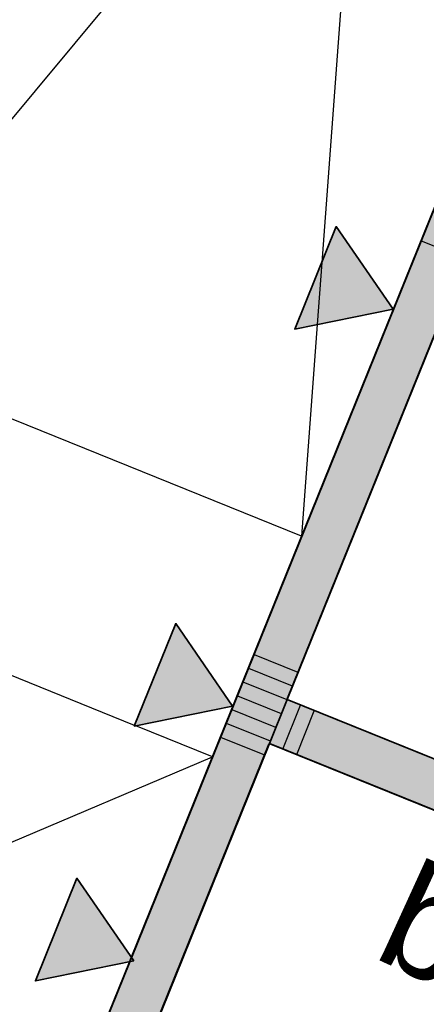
# Model space of a CAD drawing. Header units: millimetres. Extents: x -526411 to -400573, y 47353 to 130199.
# Tile 65 of 256: x -492185 to -491331, y 73623 to 75692. Entities that reach past the tile are written whole.
import ezdxf

# ---------------------------------------------------------------- set-up
doc = ezdxf.new("R2010")
doc.units = ezdxf.units.MM
for name, color, linetype, lineweight in [('01_ALGEMEEN', 7, 'Continuous', 18), ('65_BRANDWEERSYMBOLEN', 7, 'Continuous', 18), ('m-pg-03_AI_dwg', 8, 'Continuous', 18)]:
    doc.layers.add(name, color=color, linetype=linetype, lineweight=lineweight)
doc.styles.add('Arial', font='arial.ttf', dxfattribs={"height": 10.131986})

# ---------------------------------------------------------------- blocks, each defined once
blk = doc.blocks.new('m-pg-03_AI_dwg_block 44-639012-3e Verdieping - Percelen telling LI')
at = {"layer": '01_ALGEMEEN', "color": 253, "lineweight": 25}
blk.add_line((-1182.77, -557.187), (-1163.377, -509.206), dxfattribs=at)
blk = doc.blocks.new('m-pg-03_AI_dwg_block 49-639017-3e Verdieping - Percelen telling LI')
at = {"layer": '01_ALGEMEEN', "color": 253, "lineweight": 25}
for p, q in [((-1176.406, -529.415), (-1123.847, -399.336)), ((-1186.961, -555.538), (-1176.577, -529.839)), ((-1176.577, -529.839), (-1176.406, -529.415))]:
    blk.add_line(p, q, dxfattribs=at)
blk = doc.blocks.new('m-pg-03_AI_dwg_block 124-639092-3e Verdieping - Percelen telling LI')
at = {"layer": '01_ALGEMEEN', "color": 253, "lineweight": 25}
blk.add_line((-1205.402, -471.335), (-1118.321, -366.71), dxfattribs=at)
blk = doc.blocks.new('m-pg-03_AI_dwg_block 128-639096-3e Verdieping - Percelen telling LI')
at = {"layer": '01_ALGEMEEN', "color": 253, "lineweight": 25}
blk.add_line((-1121.622, -526.077), (-1163.354, -509.215), dxfattribs=at)
blk = doc.blocks.new('m-pg-03_AI_dwg_block 129-639097-3e Verdieping - Percelen telling LI')
at = {"layer": '01_ALGEMEEN', "color": 253, "lineweight": 25}
for p, q in [((-1120.128, -521.821), (-1161.666, -505.036)), ((-1119.91, -521.909), (-1120.128, -521.821)), ((-1115.757, -523.587), (-1119.91, -521.909))]:
    blk.add_line(p, q, dxfattribs=at)
blk = doc.blocks.new('m-pg-03_AI_dwg_block 131-639099-3e Verdieping - Percelen telling LI')
at = {"layer": '01_ALGEMEEN', "color": 253, "lineweight": 25}
for p, q in [((-1148.539, -330.611), (-1158.388, -463.674)), ((-1158.388, -463.674), (-1158.822, -469.535)), ((-1158.822, -469.535), (-1160.304, -489.557))]:
    blk.add_line(p, q, dxfattribs=at)
blk = doc.blocks.new('m-pg-03_AI_dwg_block 137-639105-3e Verdieping - Percelen telling LI')
at = {"layer": '01_ALGEMEEN', "color": 253, "lineweight": 25}
blk.add_line((-1160.304, -489.557), (-1205.402, -471.335), dxfattribs=at)
blk = doc.blocks.new('m-pg-03_AI_dwg_block 138-639106-3e Verdieping - Percelen telling LI')
at = {"layer": '01_ALGEMEEN', "color": 253, "lineweight": 25}
for p, q in [((-1176.093, -507.468), (-1213.834, -492.218)), ((-1168.736, -510.44), (-1175.99, -507.509))]:
    blk.add_line(p, q, dxfattribs=at)
blk = doc.blocks.new('m-pg-03_AI_dwg_block 139-639107-3e Verdieping - Percelen telling LI')
at = {"layer": '01_ALGEMEEN', "color": 253, "lineweight": 25}
for p, q in [((-1222.027, -533.06), (-1168.736, -510.44)), ((-1225.943, -534.722), (-1222.027, -533.06)), ((-1232.061, -537.319), (-1225.943, -534.722))]:
    blk.add_line(p, q, dxfattribs=at)
blk = doc.blocks.new('m-pg-03_AI_dwg_block 148-639116-3e Verdieping - Percelen telling LI')
at = {"layer": '01_ALGEMEEN', "color": 253, "lineweight": 25}
blk.add_line((-1161.689, -505.027), (-1142.213, -456.792), dxfattribs=at)
blk = doc.blocks.new('m-pg-03_AI_dwg_block 149-639117-3e Verdieping - Percelen telling LI')
at = {"layer": '01_ALGEMEEN', "color": 9, "lineweight": 9}
blk.add_line((-1163.354, -509.215), (-1148.765, -515.111), dxfattribs=at)
blk = doc.blocks.new('m-pg-03_AI_dwg_block 949-639917-3e Verdieping - Percelen telling LI')
at = {"layer": '01_ALGEMEEN', "color": 253, "lineweight": 25}
blk.add_line((-1148.971, -461.596), (-1144.824, -463.268), dxfattribs=at)
blk = doc.blocks.new('m-pg-03_AI_dwg_block 950-639918-3e Verdieping - Percelen telling LI')
at = {"layer": '01_ALGEMEEN', "color": 253, "lineweight": 25}
blk.add_line((-1167.952, -508.574), (-1163.805, -510.242), dxfattribs=at)
blk = doc.blocks.new('m-pg-03_AI_dwg_block 953-639921-3e Verdieping - Percelen telling LI')
at = {"layer": '01_ALGEMEEN', "color": 253, "lineweight": 25}
blk.add_line((-1167.424, -507.268), (-1163.276, -508.936), dxfattribs=at)
blk = doc.blocks.new('m-pg-03_AI_dwg_block 956-639924-3e Verdieping - Percelen telling LI')
at = {"layer": '01_ALGEMEEN', "color": 253, "lineweight": 25}
blk.add_line((-1166.895, -505.957), (-1162.747, -507.639), dxfattribs=at)
blk = doc.blocks.new('m-pg-03_AI_dwg_block 959-639927-3e Verdieping - Percelen telling LI')
at = {"layer": '01_ALGEMEEN', "color": 253, "lineweight": 25}
blk.add_line((-1166.368, -504.655), (-1162.218, -506.333), dxfattribs=at)
blk = doc.blocks.new('m-pg-03_AI_dwg_block 962-639930-3e Verdieping - Percelen telling LI')
at = {"layer": '01_ALGEMEEN', "color": 253, "lineweight": 25}
blk.add_line((-1165.842, -503.352), (-1161.689, -505.027), dxfattribs=at)
blk = doc.blocks.new('m-pg-03_AI_dwg_block 966-639934-3e Verdieping - Percelen telling LI')
at = {"layer": '01_ALGEMEEN', "color": 253, "lineweight": 25}
blk.add_line((-1165.314, -502.046), (-1161.171, -503.721), dxfattribs=at)
blk = doc.blocks.new('m-pg-03_AI_dwg_block 970-639938-3e Verdieping - Percelen telling LI')
at = {"layer": '01_ALGEMEEN', "color": 253, "lineweight": 25}
blk.add_line((-1164.786, -500.739), (-1160.642, -502.415), dxfattribs=at)
blk = doc.blocks.new('m-pg-03_AI_dwg_block 988-639956-3e Verdieping - Percelen telling LI')
at = {"layer": '01_ALGEMEEN', "color": 253, "lineweight": 25}
blk.add_line((-1162.069, -509.701), (-1160.382, -505.554), dxfattribs=at)
blk = doc.blocks.new('m-pg-03_AI_dwg_block 990-639958-3e Verdieping - Percelen telling LI')
at = {"layer": '01_ALGEMEEN', "color": 253, "lineweight": 25}
blk.add_line((-1160.754, -510.233), (-1159.088, -506.085), dxfattribs=at)
blk = doc.blocks.new('m-pg-03_AI_dwg_block 1415-640383-3e Verdieping - Percelen telling LI')
at = {"layer": '01_ALGEMEEN', "color": 53, "lineweight": 35}
for p, q in [((-1121.001, -404.387), (-1161.656, -505.011)), ((-1161.656, -505.011), (-1163.343, -509.186)), ((-1163.343, -509.186), (-1182.74, -557.198)), ((-1176.54, -529.832), (-1176.384, -529.446))]:
    blk.add_line(p, q, dxfattribs=at)
at = {"layer": '01_ALGEMEEN', "color": 53, "lineweight": 35, "flags": 128}
for points in [[(-1176.384, -529.446), (-1103.417, -348.843), (-1099.242, -350.529), (-1119.314, -400.211)], [(-1182.74, -557.198), (-1186.916, -555.512), (-1176.54, -529.832)]]:
    blk.add_lwpolyline(points, dxfattribs=at)
blk = doc.blocks.new('m-pg-03_AI_dwg_block 1416-640384-3e Verdieping - Percelen telling LI')
at = {"layer": '01_ALGEMEEN'}
blk.add_hatch(color=10, dxfattribs=at).paths.add_polyline_path([(-1182.74, -557.198), (-1099.242, -350.529), (-1103.417, -348.843), (-1186.916, -555.512)], flags=0)
at = {"layer": '01_ALGEMEEN', "color": 133}
for p, q in [((-1121.001, -404.387), (-1161.656, -505.011)), ((-1161.656, -505.011), (-1163.343, -509.186)), ((-1163.343, -509.186), (-1182.74, -557.198)), ((-1176.54, -529.832), (-1176.384, -529.446))]:
    blk.add_line(p, q, dxfattribs=at)
at = {"layer": '01_ALGEMEEN', "color": 133, "flags": 128}
for points in [[(-1176.384, -529.446), (-1103.417, -348.843), (-1099.242, -350.529), (-1119.314, -400.211)], [(-1182.74, -557.198), (-1186.916, -555.512), (-1176.54, -529.832)]]:
    blk.add_lwpolyline(points, dxfattribs=at)
blk = doc.blocks.new('m-pg-03_AI_dwg_block 1417-640385-3e Verdieping - Percelen telling LI')
at = {"layer": '01_ALGEMEEN', "color": 133}
for p, q in [((-1176.384, -529.446), (-1103.417, -348.843)), ((-1186.916, -555.512), (-1176.54, -529.832)), ((-1176.54, -529.832), (-1176.384, -529.446))]:
    blk.add_line(p, q, dxfattribs=at)
blk = doc.blocks.new('m-pg-03_AI_dwg_block 1418-640386-3e Verdieping - Percelen telling LI')
at = {"layer": '01_ALGEMEEN', "color": 133}
for p, q in [((-1121.001, -404.387), (-1161.656, -505.011)), ((-1161.656, -505.011), (-1163.343, -509.186)), ((-1163.343, -509.186), (-1182.74, -557.198))]:
    blk.add_line(p, q, dxfattribs=at)
blk = doc.blocks.new('m-pg-03_AI_dwg_block 1433-640401-3e Verdieping - Percelen telling LI')
at = {"layer": '01_ALGEMEEN', "color": 53, "lineweight": 35, "flags": 128}
blk.add_lwpolyline([(-1163.343, -509.186), (-1161.656, -505.011), (-1120.118, -521.797), (-1121.805, -525.972)], close=True, dxfattribs=at)
blk = doc.blocks.new('m-pg-03_AI_dwg_block 1434-640402-3e Verdieping - Percelen telling LI')
at = {"layer": '01_ALGEMEEN'}
blk.add_hatch(color=10, dxfattribs=at).paths.add_polyline_path([(-1121.805, -525.972), (-1120.118, -521.797), (-1161.656, -505.011), (-1163.343, -509.186), (-1126.397, -524.117)], flags=0)
at = {"layer": '01_ALGEMEEN', "color": 133, "flags": 128}
blk.add_lwpolyline([(-1163.343, -509.186), (-1161.656, -505.011), (-1120.118, -521.797), (-1121.805, -525.972)], close=True, dxfattribs=at)
blk = doc.blocks.new('m-pg-03_AI_dwg_block 1435-640403-3e Verdieping - Percelen telling LI')
at = {"layer": '01_ALGEMEEN', "color": 133}
blk.add_line((-1161.656, -505.011), (-1120.118, -521.797), dxfattribs=at)
blk = doc.blocks.new('m-pg-03_AI_dwg_block 1436-640404-3e Verdieping - Percelen telling LI')
at = {"layer": '01_ALGEMEEN', "color": 133}
blk.add_line((-1121.805, -525.972), (-1163.343, -509.186), dxfattribs=at)
blk = doc.blocks.new('m-pg-03_AI_dwg_block 1437-640405-3e Verdieping - Percelen telling LI')
at = {"layer": '01_ALGEMEEN', "color": 133}
blk.add_line((-1163.343, -509.186), (-1161.656, -505.011), dxfattribs=at)
blk = doc.blocks.new('m-pg-03_AI_dwg_block 2-641149-3e Verdieping - Percelen telling LI')
for name in ['m-pg-03_AI_dwg_block 131-639099-3e Verdieping - Percelen telling LI', 'm-pg-03_AI_dwg_block 124-639092-3e Verdieping - Percelen telling LI', 'm-pg-03_AI_dwg_block 49-639017-3e Verdieping - Percelen telling LI', 'm-pg-03_AI_dwg_block 1415-640383-3e Verdieping - Percelen telling LI', 'm-pg-03_AI_dwg_block 1416-640384-3e Verdieping - Percelen telling LI', 'm-pg-03_AI_dwg_block 1417-640385-3e Verdieping - Percelen telling LI', 'm-pg-03_AI_dwg_block 1418-640386-3e Verdieping - Percelen telling LI', 'm-pg-03_AI_dwg_block 148-639116-3e Verdieping - Percelen telling LI', 'm-pg-03_AI_dwg_block 949-639917-3e Verdieping - Percelen telling LI', 'm-pg-03_AI_dwg_block 137-639105-3e Verdieping - Percelen telling LI', 'm-pg-03_AI_dwg_block 138-639106-3e Verdieping - Percelen telling LI', 'm-pg-03_AI_dwg_block 970-639938-3e Verdieping - Percelen telling LI', 'm-pg-03_AI_dwg_block 966-639934-3e Verdieping - Percelen telling LI', 'm-pg-03_AI_dwg_block 962-639930-3e Verdieping - Percelen telling LI', 'm-pg-03_AI_dwg_block 959-639927-3e Verdieping - Percelen telling LI', 'm-pg-03_AI_dwg_block 1433-640401-3e Verdieping - Percelen telling LI', 'm-pg-03_AI_dwg_block 1434-640402-3e Verdieping - Percelen telling LI', 'm-pg-03_AI_dwg_block 1437-640405-3e Verdieping - Percelen telling LI', 'm-pg-03_AI_dwg_block 1435-640403-3e Verdieping - Percelen telling LI', 'm-pg-03_AI_dwg_block 988-639956-3e Verdieping - Percelen telling LI', 'm-pg-03_AI_dwg_block 129-639097-3e Verdieping - Percelen telling LI', 'm-pg-03_AI_dwg_block 956-639924-3e Verdieping - Percelen telling LI', 'm-pg-03_AI_dwg_block 990-639958-3e Verdieping - Percelen telling LI', 'm-pg-03_AI_dwg_block 953-639921-3e Verdieping - Percelen telling LI', 'm-pg-03_AI_dwg_block 950-639918-3e Verdieping - Percelen telling LI', 'm-pg-03_AI_dwg_block 44-639012-3e Verdieping - Percelen telling LI', 'm-pg-03_AI_dwg_block 128-639096-3e Verdieping - Percelen telling LI', 'm-pg-03_AI_dwg_block 149-639117-3e Verdieping - Percelen telling LI', 'm-pg-03_AI_dwg_block 1436-640404-3e Verdieping - Percelen telling LI', 'm-pg-03_AI_dwg_block 139-639107-3e Verdieping - Percelen telling LI']:
    blk.add_blockref(name, (0, 0))
blk = doc.blocks.new('m-pg-03_AI_dwg_block 3155-642124-3e Verdieping - Percelen telling LI')
at = {"layer": '01_ALGEMEEN', "insert": (-1149.548, -520.104), "char_height": 10.132, "width": 9.39507, "attachment_point": 1, "rotation": 335.4445, "line_spacing_factor": 0.938532, "style": 'Arial'}
blk.add_mtext('b', dxfattribs=at)
blk = doc.blocks.new('m-pg-03_AI_dwg_block 7836-646804-3e Verdieping - Percelen telling LI')
at = {"layer": '65_BRANDWEERSYMBOLEN', "color": 53, "lineweight": 35, "flags": 128}
blk.add_lwpolyline([(-1151.63, -468.076), (-1160.931, -469.963), (-1157.005, -460.254)], close=True, dxfattribs=at)
blk = doc.blocks.new('m-pg-03_AI_dwg_block 7837-646805-3e Verdieping - Percelen telling LI')
at = {"layer": '65_BRANDWEERSYMBOLEN'}
blk.add_hatch(color=10, dxfattribs=at).paths.add_polyline_path([(-1160.931, -469.963), (-1151.63, -468.076), (-1157.005, -460.254)], flags=0)
at = {"layer": '65_BRANDWEERSYMBOLEN', "color": 133, "flags": 128}
blk.add_lwpolyline([(-1151.63, -468.076), (-1160.931, -469.963), (-1157.005, -460.254)], close=True, dxfattribs=at)
blk = doc.blocks.new('m-pg-03_AI_dwg_block 7835-646806-3e Verdieping - Percelen telling LI')
for name in ['m-pg-03_AI_dwg_block 7836-646804-3e Verdieping - Percelen telling LI', 'm-pg-03_AI_dwg_block 7837-646805-3e Verdieping - Percelen telling LI']:
    blk.add_blockref(name, (0, 0))
blk = doc.blocks.new('m-pg-03_AI_dwg_block 7842-646810-3e Verdieping - Percelen telling LI')
at = {"layer": '65_BRANDWEERSYMBOLEN', "color": 53, "lineweight": 35, "flags": 128}
blk.add_lwpolyline([(-1176.17, -529.757), (-1185.471, -531.643), (-1181.546, -521.934)], close=True, dxfattribs=at)
blk = doc.blocks.new('m-pg-03_AI_dwg_block 7843-646811-3e Verdieping - Percelen telling LI')
at = {"layer": '65_BRANDWEERSYMBOLEN'}
blk.add_hatch(color=10, dxfattribs=at).paths.add_polyline_path([(-1185.471, -531.643), (-1176.17, -529.757), (-1181.546, -521.934)], flags=0)
at = {"layer": '65_BRANDWEERSYMBOLEN', "color": 133, "flags": 128}
blk.add_lwpolyline([(-1176.17, -529.757), (-1185.471, -531.643), (-1181.546, -521.934)], close=True, dxfattribs=at)
blk = doc.blocks.new('m-pg-03_AI_dwg_block 7841-646812-3e Verdieping - Percelen telling LI')
for name in ['m-pg-03_AI_dwg_block 7842-646810-3e Verdieping - Percelen telling LI', 'm-pg-03_AI_dwg_block 7843-646811-3e Verdieping - Percelen telling LI']:
    blk.add_blockref(name, (0, 0))
blk = doc.blocks.new('m-pg-03_AI_dwg_block 7845-646813-3e Verdieping - Percelen telling LI')
at = {"layer": '65_BRANDWEERSYMBOLEN', "color": 53, "lineweight": 35}
blk.add_line((-1166.821, -505.65), (-1176.121, -507.536), dxfattribs=at)
at = {"layer": '65_BRANDWEERSYMBOLEN', "color": 53, "lineweight": 35, "flags": 128}
blk.add_lwpolyline([(-1176.121, -507.536), (-1172.196, -497.827), (-1166.821, -505.65)], dxfattribs=at)
blk = doc.blocks.new('m-pg-03_AI_dwg_block 7846-646814-3e Verdieping - Percelen telling LI')
at = {"layer": '65_BRANDWEERSYMBOLEN'}
blk.add_hatch(color=10, dxfattribs=at).paths.add_polyline_path([(-1176.121, -507.536), (-1166.821, -505.65), (-1172.196, -497.827)], flags=0)
at = {"layer": '65_BRANDWEERSYMBOLEN', "color": 133, "flags": 128}
blk.add_lwpolyline([(-1166.821, -505.65), (-1176.121, -507.536), (-1172.196, -497.827)], close=True, dxfattribs=at)
blk = doc.blocks.new('m-pg-03_AI_dwg_block 7844-646815-3e Verdieping - Percelen telling LI')
for name in ['m-pg-03_AI_dwg_block 7845-646813-3e Verdieping - Percelen telling LI', 'm-pg-03_AI_dwg_block 7846-646814-3e Verdieping - Percelen telling LI']:
    blk.add_blockref(name, (0, 0))
blk = doc.blocks.new('m-pg-03_AI_dwg-638970-3e Verdieping - Percelen telling LI')
for name in ['m-pg-03_AI_dwg_block 2-641149-3e Verdieping - Percelen telling LI', 'm-pg-03_AI_dwg_block 7835-646806-3e Verdieping - Percelen telling LI', 'm-pg-03_AI_dwg_block 7844-646815-3e Verdieping - Percelen telling LI', 'm-pg-03_AI_dwg_block 3155-642124-3e Verdieping - Percelen telling LI', 'm-pg-03_AI_dwg_block 7841-646812-3e Verdieping - Percelen telling LI']:
    blk.add_blockref(name, (0, 0))

msp = doc.modelspace()

# ---------------------------------------------------------------- block references
at = {"layer": 'm-pg-03_AI_dwg', "color": 133, "xscale": 22.2068924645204, "yscale": 22.2068924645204, "zscale": 22.2068924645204}
msp.add_blockref('m-pg-03_AI_dwg-638970-3e Verdieping - Percelen telling LI', (-465826.5, 85478), dxfattribs=at)

doc.saveas('drawing.dxf')
